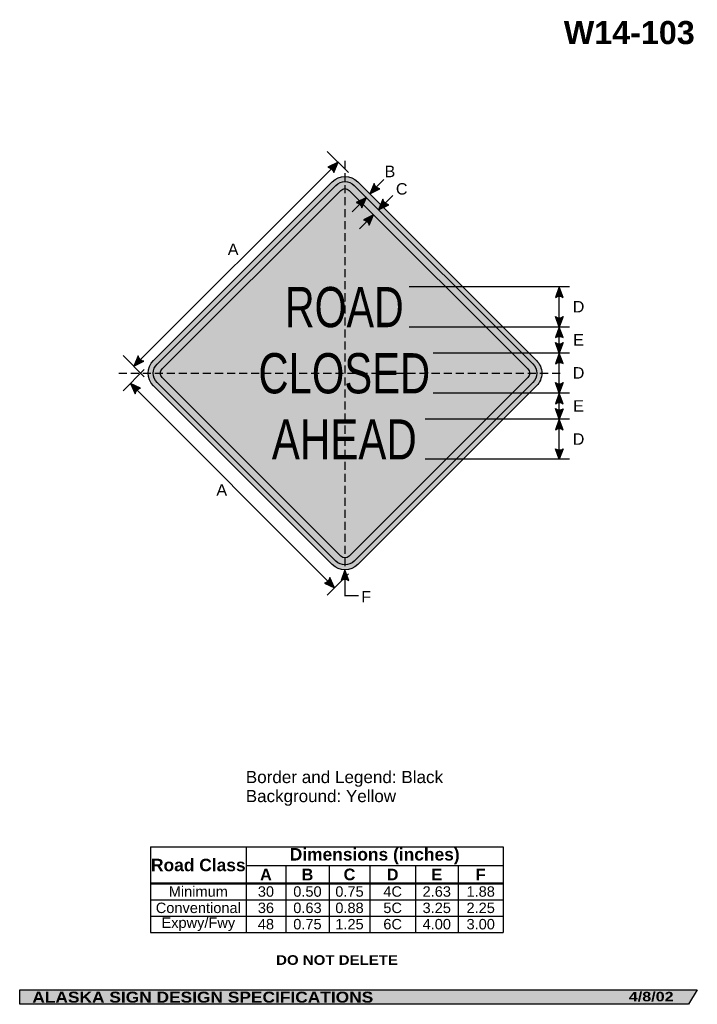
# Model space of a CAD drawing. Header units: feet. Extents: x 7 to 92, y 0 to 123.
import ezdxf
from ezdxf.enums import TextEntityAlignment as Align

# ---------------------------------------------------------------- set-up
doc = ezdxf.new("R2010")
doc.units = ezdxf.units.FT
doc.header["$MEASUREMENT"] = 0
doc.linetypes.add('DASHED2', pattern=[0.375, 0.25, -0.125])
doc.layers.add('Sign', color=7, linetype='Continuous')
doc.styles.add('ARIAL', font='arial.ttf')
doc.styles.add('ARIAL B', font='arialbd.ttf')
doc.styles.add('ARIAL BLACK B', font='ariblk.ttf')
doc.styles.add('ARIAL BLACK BI', font='ariblk.ttf')
doc.styles.add('FHWA SERIES C2000EX', font='txt')

# ---------------------------------------------------------------- blocks, each defined once
blk = doc.blocks.new('*T2')
at = {"color": 0, "linetype": 'ByBlock', "lineweight": -2, "transparency": 16777216}
for p, q in [((0, 0), (43.96297560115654, 0)), ((0, 0), (0, -10.683075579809)), ((11.9071627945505, 0), (11.9071627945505, -4.553775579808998)), ((43.96297560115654, 0), (43.96297560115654, -10.683075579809)), ((11.9071627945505, -2.3558341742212), (43.96297560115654, -2.3558341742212)), ((16.85422311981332, -2.3558341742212), (16.85422311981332, -4.553775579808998)), ((22.25542744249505, -2.3558341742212), (22.25542744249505, -4.553775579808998)), ((27.33004850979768, -2.3558341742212), (27.33004850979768, -4.553775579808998)), ((33.01336038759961, -2.3558341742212), (33.01336038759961, -4.553775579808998)), ((38.32618790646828, -2.3558341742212), (38.32618790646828, -4.553775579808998)), ((0, -4.553775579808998), (43.96297560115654, -4.553775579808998)), ((0, -4.598775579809), (43.96297560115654, -4.598775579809)), ((11.9071627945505, -4.598775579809), (11.9071627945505, -10.683075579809)), ((16.85422311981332, -4.598775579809), (16.85422311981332, -10.683075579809)), ((22.25542744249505, -4.598775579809), (22.25542744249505, -10.683075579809)), ((27.33004850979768, -4.598775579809), (27.33004850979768, -10.683075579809)), ((33.01336038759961, -4.598775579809), (33.01336038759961, -10.683075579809)), ((38.32618790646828, -4.598775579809), (38.32618790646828, -10.683075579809)), ((0, -6.611875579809), (43.96297560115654, -6.611875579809)), ((0, -8.647475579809), (43.96297560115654, -8.647475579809)), ((0, -10.683075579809), (43.96297560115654, -10.683075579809))]:
    blk.add_line(p, q, dxfattribs=at)
at = {"color": 18, "transparency": 16777216, "attachment_point": 5}
for s, insert, char_height, width, style in [('Road Class', (5.953581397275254, -2.288137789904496), 1.55, 11.7871627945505, 'ARIAL B'), ('Dimensions (inches)', (27.93506919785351, -1.1779170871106), 1.55, 31.93581280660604, 'ARIAL B'), ('A', (14.38069295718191, -3.466054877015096), 1.45, 4.827060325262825, 'ARIAL B'), ('B', (19.55482528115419, -3.466054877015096), 1.45, 5.281204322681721, 'ARIAL B'), ('C', (24.79273797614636, -3.466054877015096), 1.45, 4.954621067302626, 'ARIAL B'), ('D', (30.17170444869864, -3.466054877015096), 1.45, 5.563311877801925, 'ARIAL B'), ('E', (35.66977414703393, -3.466054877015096), 1.45, 5.19282751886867, 'ARIAL B'), ('F', (41.14458175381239, -3.466054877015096), 1.45, 5.516787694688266, 'ARIAL B'), ('Minimum', (5.953581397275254, -5.594075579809), 1.3, 11.7871627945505, 'ARIAL'), ('30', (14.38069295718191, -5.594075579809), 1.3, 4.827060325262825, 'ARIAL'), ('0.50', (19.55482528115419, -5.594075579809), 1.3, 5.281204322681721, 'ARIAL'), ('0.75', (24.79273797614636, -5.594075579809), 1.3, 4.954621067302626, 'ARIAL'), ('4C', (30.17170444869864, -5.594075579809), 1.3, 5.563311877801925, 'ARIAL'), ('2.63', (35.66977414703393, -5.594075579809), 1.3, 5.19282751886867, 'ARIAL'), ('1.88', (41.14458175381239, -5.594075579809), 1.3, 5.516787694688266, 'ARIAL'), ('Conventional', (5.953581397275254, -7.629675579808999), 1.3, 11.7871627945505, 'ARIAL'), ('36', (14.38069295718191, -7.629675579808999), 1.3, 4.827060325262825, 'ARIAL'), ('0.63', (19.55482528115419, -7.629675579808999), 1.3, 5.281204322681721, 'ARIAL'), ('0.88', (24.79273797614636, -7.629675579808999), 1.3, 4.954621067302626, 'ARIAL'), ('5C', (30.17170444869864, -7.629675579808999), 1.3, 5.563311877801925, 'ARIAL'), ('3.25', (35.66977414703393, -7.629675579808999), 1.3, 5.19282751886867, 'ARIAL'), ('2.25', (41.14458175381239, -7.629675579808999), 1.3, 5.516787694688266, 'ARIAL'), ('Expwy/Fwy', (5.953581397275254, -9.665275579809), 1.3, 11.7871627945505, 'ARIAL'), ('48', (14.38069295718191, -9.665275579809), 1.3, 4.827060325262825, 'ARIAL'), ('0.75', (19.55482528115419, -9.665275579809), 1.3, 5.281204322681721, 'ARIAL'), ('1.25', (24.79273797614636, -9.665275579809), 1.3, 4.954621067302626, 'ARIAL'), ('6C', (30.17170444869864, -9.665275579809), 1.3, 5.563311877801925, 'ARIAL'), ('4.00', (35.66977414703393, -9.665275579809), 1.3, 5.19282751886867, 'ARIAL'), ('3.00', (41.14458175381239, -9.665275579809), 1.3, 5.516787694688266, 'ARIAL')]:
    blk.add_mtext(s, dxfattribs=dict(at, insert=insert, char_height=char_height, width=width, style=style))

msp = doc.modelspace()

# ---------------------------------------------------------------- hatches: boundary and pattern name
h = msp.add_hatch(color=256)
h.dxf.hatch_style = 1
edge = h.paths.add_edge_path()
edge.add_line((46.53374689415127, 104.0324428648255), (47.07700163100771, 105.3262069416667))
edge.add_line((47.07700163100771, 105.3262069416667), (45.80984018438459, 104.702357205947))
edge.add_arc((45.67876516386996, 103.8346355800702), 0.8775656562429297, 13.026667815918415, 81.4100407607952, ccw=False)
at = {"true_color": 0xffff00}
h = msp.add_hatch(color=2, dxfattribs=at)
h.dxf.hatch_style = 1
h.paths.add_polyline_path([(24.07025130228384, 80.61061525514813, 0.4143489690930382), (24.07249527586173, 77.42639109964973), (46.34411490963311, 55.15477113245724, 0.4147360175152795), (49.53044221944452, 55.15912288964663), (71.7999590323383, 77.42863473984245, 0.4145503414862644), (71.79661724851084, 80.61395703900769), (49.52609542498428, 102.8844788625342, 0.4140749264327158), (46.3433615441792, 102.883725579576)])
h.paths.add_polyline_path([(24.51748139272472, 77.87221128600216), (46.78930687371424, 55.60038537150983, 0.4148540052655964), (49.08449517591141, 55.60398214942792), (71.35434468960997, 77.87382660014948, 0.4146352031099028), (71.35160537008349, 80.16816261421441), (49.08090315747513, 102.4388649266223, 0.4140749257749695), (46.7887646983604, 102.4383224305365), (24.51619954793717, 80.16575739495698, 0.4145409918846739)], flags=16)
h.paths.add_polyline_path([(47.41078501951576, 101.8163021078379), (25.13821987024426, 79.54373707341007, 0.4146977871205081), (25.1390869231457, 78.49464639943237), (47.41078365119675, 56.22294898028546, 0.4153661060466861), (48.46148778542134, 56.22501540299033), (70.7320294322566, 78.495551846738, 0.4149035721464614), (70.73029513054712, 79.5454322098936), (48.45942559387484, 101.8163021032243, 0.4142135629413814)], flags=0)
h = msp.add_hatch(color=256)
h.dxf.hatch_style = 1
h.paths.add_polyline_path([(24.51619955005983, 80.16575739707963, 0.4145409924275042), (24.51748139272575, 77.87221128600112), (46.78930687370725, 55.6003853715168, 0.4148540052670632), (49.08449517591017, 55.60398214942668), (71.35434468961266, 77.87382660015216, 0.4146352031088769), (71.35160537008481, 80.16816261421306), (49.08090315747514, 102.4388649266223, 0.4140749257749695), (46.7887646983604, 102.4383224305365)])
h.paths.add_polyline_path([(47.41078501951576, 101.8163021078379), (25.13821987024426, 79.54373707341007, 0.4146977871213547), (25.13908692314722, 78.49464639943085), (47.41078365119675, 56.22294898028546, 0.4153661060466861), (48.46148778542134, 56.22501540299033), (70.7320294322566, 78.495551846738, 0.4149035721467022), (70.7302951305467, 79.54543220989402), (48.45942559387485, 101.8163021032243, 0.4142135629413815)], flags=16)
h = msp.add_hatch(color=2, dxfattribs=at)
h.dxf.hatch_style = 1
h.paths.add_polyline_path([(25.13821987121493, 79.54373707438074, 0.414697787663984), (25.13908692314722, 78.49464639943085), (47.41078365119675, 56.22294898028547, 0.4153661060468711), (48.46148778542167, 56.22501540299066), (70.73202943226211, 78.4955518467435, 0.414903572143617), (70.7302951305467, 79.54543220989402), (48.45942559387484, 101.8163021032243, 0.4142135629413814), (47.41078501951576, 101.8163021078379)])
h = msp.add_hatch(color=256)
h.dxf.hatch_style = 1
edge = h.paths.add_edge_path()
edge.add_line((51.57378433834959, 102.6738087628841), (51.03052960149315, 101.3800446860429))
edge.add_line((51.03052960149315, 101.3800446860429), (52.29769104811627, 102.0038944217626))
edge.add_arc((52.42876606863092, 102.8716160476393), 0.8775656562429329, 193.0266678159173, 261.4100407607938, ccw=False)
h = msp.add_hatch(color=256)
h.dxf.hatch_style = 1
edge = h.paths.add_edge_path()
edge.add_line((50.05454946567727, 99.62777527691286), (50.59780420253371, 100.921539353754))
edge.add_line((50.59780420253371, 100.921539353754), (49.3306427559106, 100.2976896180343))
edge.add_arc((49.19956773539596, 99.42996799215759), 0.8775656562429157, 13.026667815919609, 81.41004076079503, ccw=False)
h = msp.add_hatch(color=256)
h.dxf.hatch_style = 1
edge = h.paths.add_edge_path()
edge.add_line((52.65931294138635, 100.6970494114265), (52.11605820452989, 99.40328533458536))
edge.add_line((52.11605820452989, 99.40328533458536), (53.38321965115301, 100.027135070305))
edge.add_arc((53.51429467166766, 100.8948566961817), 0.8775656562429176, 193.0266678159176, 261.41004076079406, ccw=False)
h = msp.add_hatch(color=256)
h.dxf.hatch_style = 1
edge = h.paths.add_edge_path()
edge.add_line((50.96605429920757, 97.47515073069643), (51.50930903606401, 98.7689148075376))
edge.add_line((51.50930903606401, 98.7689148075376), (50.24214758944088, 98.14506507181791))
edge.add_arc((50.11107256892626, 97.27734344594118), 0.8775656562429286, 13.026667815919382, 81.4100407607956, ccw=False)
h = msp.add_hatch(color=256)
h.dxf.hatch_style = 1
edge = h.paths.add_edge_path()
edge.add_line((75.14067066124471, 88.46216328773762), (74.64583330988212, 89.77520829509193))
edge.add_line((74.64583330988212, 89.77520829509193), (74.15441376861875, 88.45105065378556))
edge.add_arc((74.65572063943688, 87.73076397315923), 0.8775656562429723, 56.453865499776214, 124.83723844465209, ccw=False)
h = msp.add_hatch(color=256)
h.dxf.hatch_style = 1
edge = h.paths.add_edge_path()
edge.add_line((75.14067066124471, 86.08825332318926), (74.64583330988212, 84.77520831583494))
edge.add_line((74.64583330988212, 84.77520831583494), (74.15441376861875, 86.09936595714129))
edge.add_arc((74.65572063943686, 86.81965263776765), 0.8775656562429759, 235.1627615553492, 303.5461345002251)
h = msp.add_hatch(color=256)
h.dxf.hatch_style = 1
edge = h.paths.add_edge_path()
edge.add_line((75.14067066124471, 83.46216330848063), (74.64583330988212, 84.77520831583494))
edge.add_line((74.64583330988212, 84.77520831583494), (74.15441376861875, 83.45105067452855))
edge.add_arc((74.65572063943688, 82.73076399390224), 0.8775656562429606, 56.4538654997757, 124.8372384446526, ccw=False)
h = msp.add_hatch(color=256)
h.dxf.hatch_style = 1
edge = h.paths.add_edge_path()
edge.add_line((75.14067066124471, 82.8382533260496), (74.64583330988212, 81.52520831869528))
edge.add_line((74.64583330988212, 81.52520831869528), (74.15441376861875, 82.84936596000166))
edge.add_arc((74.65572063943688, 83.56965264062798), 0.8775656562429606, 235.1627615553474, 303.5461345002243)
h = msp.add_hatch(color=256)
h.dxf.hatch_style = 1
edge = h.paths.add_edge_path()
edge.add_line((22.16441224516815, 81.17149261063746), (21.6211575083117, 79.8777285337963))
edge.add_line((21.6211575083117, 79.8777285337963), (22.88831895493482, 80.50157826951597))
edge.add_arc((23.01939397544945, 81.3692998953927), 0.8775656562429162, 193.0266678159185, 261.4100407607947, ccw=False)
h = msp.add_hatch(color=256)
h.dxf.hatch_style = 1
edge = h.paths.add_edge_path()
edge.add_line((75.14067066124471, 80.21216331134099), (74.64583330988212, 81.52520831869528))
edge.add_line((74.64583330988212, 81.52520831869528), (74.15441376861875, 80.20105067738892))
edge.add_arc((74.65572063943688, 79.4807639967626), 0.8775656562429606, 56.4538654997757, 124.8372384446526, ccw=False)
h = msp.add_hatch(color=256)
h.dxf.hatch_style = 1
edge = h.paths.add_edge_path()
edge.add_line((22.46863905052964, 77.15205808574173), (21.190273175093, 77.73061826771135))
edge.add_line((21.190273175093, 77.73061826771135), (21.77910793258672, 76.44681133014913))
edge.add_arc((22.64290501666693, 76.29196922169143), 0.8775656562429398, 101.45386549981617, 169.8372384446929, ccw=False)
h = msp.add_hatch(color=256)
h.dxf.hatch_style = 1
edge = h.paths.add_edge_path()
edge.add_line((75.14067066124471, 77.83908667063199), (74.64583330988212, 76.52604166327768))
edge.add_line((74.64583330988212, 76.52604166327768), (74.15441376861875, 77.85019930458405))
edge.add_arc((74.65572063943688, 78.57048598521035), 0.8775656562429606, 235.1627615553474, 303.5461345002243)
h = msp.add_hatch(color=256)
h.dxf.hatch_style = 1
edge = h.paths.add_edge_path()
edge.add_line((75.14067066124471, 75.21299665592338), (74.64583330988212, 76.52604166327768))
edge.add_line((74.64583330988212, 76.52604166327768), (74.15441376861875, 75.20188402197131))
edge.add_arc((74.65572063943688, 74.481597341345), 0.8775656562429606, 56.4538654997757, 124.8372384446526, ccw=False)
h = msp.add_hatch(color=256)
h.dxf.hatch_style = 1
edge = h.paths.add_edge_path()
edge.add_line((75.14067066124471, 74.5882533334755), (74.64583330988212, 73.27520832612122))
edge.add_line((74.64583330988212, 73.27520832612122), (74.15441376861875, 74.5993659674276))
edge.add_arc((74.65572063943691, 75.31965264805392), 0.8775656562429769, 235.1627615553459, 303.5461345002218)
h = msp.add_hatch(color=256)
h.dxf.hatch_style = 1
edge = h.paths.add_edge_path()
edge.add_line((75.14067066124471, 71.96216331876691), (74.64583330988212, 73.27520832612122))
edge.add_line((74.64583330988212, 73.27520832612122), (74.15441376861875, 71.95105068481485))
edge.add_arc((74.65572063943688, 71.23076400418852), 0.8775656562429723, 56.453865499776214, 124.83723844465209, ccw=False)
h = msp.add_hatch(color=256)
h.dxf.hatch_style = 1
edge = h.paths.add_edge_path()
edge.add_line((75.14067066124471, 69.59346167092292), (74.64583330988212, 68.28041666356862))
edge.add_line((74.64583330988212, 68.28041666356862), (74.15441376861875, 69.60457430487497))
edge.add_arc((74.65572063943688, 70.3248609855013), 0.8775656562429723, 235.1627615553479, 303.5461345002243)
h = msp.add_hatch(color=256)
h.dxf.hatch_style = 1
edge = h.paths.add_edge_path()
edge.add_line((48.42994251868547, 53.18315755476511), (47.9351051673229, 54.4962025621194))
edge.add_line((47.9351051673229, 54.4962025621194), (47.44368562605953, 53.17204492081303))
edge.add_arc((47.94499249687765, 52.45175824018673), 0.8775656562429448, 56.453865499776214, 124.8372384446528, ccw=False)
h = msp.add_hatch(color=256)
h.dxf.hatch_style = 1
edge = h.paths.add_edge_path()
edge.add_line((45.36775142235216, 52.85333432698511), (46.64611729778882, 52.2747741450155))
edge.add_line((46.64611729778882, 52.2747741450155), (46.0572825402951, 53.55858108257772))
edge.add_arc((45.19348545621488, 53.71342319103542), 0.8775656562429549, 281.4538654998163, 349.8372384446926, ccw=False)
at = {"layer": 'Sign', "true_color": 0xffffff}
msp.add_hatch(color=7, dxfattribs=at).paths.add_polyline_path([(49.76446051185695, 100.5112670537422), (50.59780420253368, 100.921539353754), (50.23003427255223, 100.0456932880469)])
at = {"layer": 'Sign', "true_color": 0x000000}
msp.add_hatch(color=18, dxfattribs=at).paths.add_polyline_path([(7.399373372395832, 2.133735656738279), (91.84195454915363, 2.133735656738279), (90.75006357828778, 0.3343149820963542), (7.402168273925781, 0.3343149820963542)], flags=0)

# ---------------------------------------------------------------- linework, layer by layer
for p, q in [((23.70435983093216, 19.98170421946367), (67.6673354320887, 19.98170421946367)), ((23.70435983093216, 15.46233126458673), (67.66733543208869, 15.46233126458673)), ((23.70435983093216, 15.3439597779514), (67.66733543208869, 15.3439597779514))]:
    msp.add_line(p, q)
for points in [[(46.53374689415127, 104.0324428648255), (47.07700163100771, 105.3262069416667), (45.80984018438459, 104.702357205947, -0.307560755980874), (46.53374689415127, 104.0324428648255, -4.141293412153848)], [(51.57378433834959, 102.6738087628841), (51.03052960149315, 101.3800446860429), (52.29769104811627, 102.0038944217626, -0.307560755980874), (51.57378433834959, 102.6738087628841, -4.141293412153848)], [(50.05454946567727, 99.62777527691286), (50.59780420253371, 100.921539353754), (49.3306427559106, 100.2976896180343, -0.307560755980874), (50.05454946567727, 99.62777527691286, -4.141293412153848)], [(52.65931294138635, 100.6970494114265), (52.11605820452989, 99.40328533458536), (53.38321965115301, 100.027135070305, -0.307560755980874), (52.65931294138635, 100.6970494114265, -4.141293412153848)], [(50.96605429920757, 97.47515073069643), (51.50930903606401, 98.7689148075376), (50.24214758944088, 98.14506507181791, -0.307560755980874), (50.96605429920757, 97.47515073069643, -4.141293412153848)], [(75.14067066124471, 88.46216328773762), (74.64583330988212, 89.77520829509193), (74.15441376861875, 88.45105065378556, -0.307560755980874), (75.14067066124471, 88.46216328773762, -4.141293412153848)], [(75.14067066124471, 86.08825332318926), (74.64583330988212, 84.77520831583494), (74.15441376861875, 86.09936595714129, 0.307560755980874), (75.14067066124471, 86.08825332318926, 4.141293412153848)], [(75.14067066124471, 83.46216330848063), (74.64583330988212, 84.77520831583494), (74.15441376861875, 83.45105067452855, -0.307560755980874), (75.14067066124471, 83.46216330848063, -4.141293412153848)], [(75.14067066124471, 82.8382533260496), (74.64583330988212, 81.52520831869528), (74.15441376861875, 82.84936596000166, 0.307560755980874), (75.14067066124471, 82.8382533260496, 4.141293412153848)], [(22.16441224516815, 81.17149261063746), (21.6211575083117, 79.8777285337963), (22.88831895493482, 80.50157826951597, -0.307560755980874), (22.16441224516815, 81.17149261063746, -4.141293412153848)], [(75.14067066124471, 80.21216331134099), (74.64583330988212, 81.52520831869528), (74.15441376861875, 80.20105067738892, -0.307560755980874), (75.14067066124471, 80.21216331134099, -4.141293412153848)], [(22.46863905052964, 77.15205808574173), (21.190273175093, 77.73061826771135), (21.77910793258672, 76.44681133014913, -0.307560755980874), (22.46863905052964, 77.15205808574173, -4.141293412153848)], [(75.14067066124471, 77.83908667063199), (74.64583330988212, 76.52604166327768), (74.15441376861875, 77.85019930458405, 0.307560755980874), (75.14067066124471, 77.83908667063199, 4.141293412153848)], [(75.14067066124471, 75.21299665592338), (74.64583330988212, 76.52604166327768), (74.15441376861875, 75.20188402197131, -0.307560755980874), (75.14067066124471, 75.21299665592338, -4.141293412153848)], [(75.14067066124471, 74.5882533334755), (74.64583330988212, 73.27520832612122), (74.15441376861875, 74.5993659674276, 0.307560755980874), (75.14067066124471, 74.5882533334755, 4.141293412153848)], [(75.14067066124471, 71.96216331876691), (74.64583330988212, 73.27520832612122), (74.15441376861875, 71.95105068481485, -0.307560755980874), (75.14067066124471, 71.96216331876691, -4.141293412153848)], [(75.14067066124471, 69.59346167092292), (74.64583330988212, 68.28041666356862), (74.15441376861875, 69.60457430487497, 0.307560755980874), (75.14067066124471, 69.59346167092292, 4.141293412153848)], [(48.42994251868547, 53.18315755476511), (47.9351051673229, 54.4962025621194), (47.44368562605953, 53.17204492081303, -0.307560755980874), (48.42994251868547, 53.18315755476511, -4.141293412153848)], [(45.36775142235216, 52.85333432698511), (46.64611729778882, 52.2747741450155), (46.0572825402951, 53.55858108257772, -0.307560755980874), (45.36775142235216, 52.85333432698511, -4.141293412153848)]]:
    msp.add_lwpolyline(points, format="xyb")
for points in [[(46.3437239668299, 102.8840879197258, -0.4140082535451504), (49.52609542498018, 102.8844788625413), (71.79661724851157, 80.6139570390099, -0.4145503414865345), (71.79995903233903, 77.42863473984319), (49.52325519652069, 55.1519358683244, -0.4134136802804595), (46.34411490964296, 55.15477113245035), (24.06951595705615, 77.42937041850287, -0.4138008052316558), (24.0702513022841, 80.61061525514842)], [(46.78907226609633, 102.4386299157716, -0.4139963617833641), (49.08090315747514, 102.4388649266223), (71.35160537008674, 80.16816261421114, -0.4146352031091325), (71.35434468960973, 77.87382660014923), (49.07839603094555, 55.59788300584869, -0.4132958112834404), (46.78930687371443, 55.60038537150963), (24.514919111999, 77.87477356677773, -0.4138008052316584), (24.51586533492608, 80.16542308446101)], [(47.41099304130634, 101.816510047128, -0.4139587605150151), (48.45917734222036, 101.8165502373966), (70.73029513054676, 79.54543220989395, -0.4149035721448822), (70.73202943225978, 78.49555184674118), (48.45736291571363, 56.22089053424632, -0.4129231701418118), (47.41103226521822, 56.22270048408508), (25.13735423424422, 78.49637908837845, -0.4136441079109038), (25.13806703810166, 79.54358419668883)]]:
    msp.add_lwpolyline(points, format="xyb", close=True)
at = {"layer": 'Sign', "color": 18, "lineweight": -3, "true_color": 0x000000}
for p, q in [((48.38257119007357, 104.0280030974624), (45.73092076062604, 106.67965352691)), ((21.62852322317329, 79.8777285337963), (47.08436734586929, 105.3335726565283)), ((52.79829655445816, 103.1478116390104), (51.03052960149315, 101.3800446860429)), ((48.8300372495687, 99.15377240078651), (50.5978042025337, 100.921539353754)), ((53.8838251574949, 101.1710522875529), (52.11605820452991, 99.40328533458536)), ((49.74154208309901, 97.0011478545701), (51.509309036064, 98.7689148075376)), ((75.93227863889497, 89.7739062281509), (55.93227863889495, 89.7739062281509)), ((74.64583330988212, 68.27000000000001), (74.64583330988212, 89.77520829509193)), ((75.93227863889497, 84.77520831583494), (55.93227863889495, 84.77520831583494)), ((22.92672706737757, 78.57215897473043), (20.27507663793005, 81.22380940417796)), ((75.93227863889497, 81.52520831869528), (58.93227863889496, 81.52520831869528)), ((22.9267270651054, 79.46709101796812), (20.2750766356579, 76.81544058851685)), ((21.19025516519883, 77.7306374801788), (46.64609928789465, 52.27479335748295)), ((75.93227863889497, 76.52604166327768), (58.93227863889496, 76.52604166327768)), ((75.93227863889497, 73.27520832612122), (57.93227863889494, 73.27520832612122)), ((75.93227863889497, 68.28041666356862), (57.93227863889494, 68.28041666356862)), ((47.9351051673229, 54.4962025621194), (47.9349111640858, 51.24877867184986)), ((48.38257118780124, 54.01124689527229), (45.73092075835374, 51.35959646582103)), ((47.87242416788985, 51.30085842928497), (49.61716433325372, 51.30085842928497))]:
    msp.add_line(p, q, dxfattribs=at)
at = {"layer": 'Sign', "color": 18, "linetype": 'DASHED2', "lineweight": -3, "ltscale": 4, "true_color": 0x000000}
for points in [[(47.9351051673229, 105.4779583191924), (47.9351051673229, 54.4962025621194)], [(19.73699451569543, 79.01962499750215), (74.90366118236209, 79.01962499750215)]]:
    msp.add_lwpolyline(points, dxfattribs=at)
at = {"layer": 'Sign', "color": 250, "lineweight": -3, "true_color": 0x1f1a17}
msp.add_lwpolyline([(7.399373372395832, 2.133735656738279), (91.84195454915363, 2.133735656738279), (90.75006357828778, 0.3343149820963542), (7.402168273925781, 0.3343149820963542)], close=True, dxfattribs=at)

# ---------------------------------------------------------------- block references
msp.add_blockref('*T2', (23.70435983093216, 19.98170421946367))

# ---------------------------------------------------------------- texts
at = {"layer": 'Sign', "color": 18, "true_color": 0x000000}
for s, height, style, p, p2 in [('W14-103', 2.879075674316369, 'ARIAL B', (75.20486928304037, 120.0489387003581), (91.52486850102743, 120.0489387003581)), ('B', 1.438096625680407, 'ARIAL', (52.86765685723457, 103.4553215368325), (54.20765685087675, 103.4553215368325)), ('C', 1.427342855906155, 'ARIAL', (54.28432352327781, 101.2886548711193), (55.72432358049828, 101.2886548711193)), ('A', 1.434945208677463, 'ARIAL', (33.32599019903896, 93.7469882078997), (34.66599019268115, 93.7469882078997)), ('ROAD', 5.009213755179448, 'FHWA SERIES C2000EX', (40.45002183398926, 84.7570416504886), (55.25352200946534, 84.7570416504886)), ('D', 1.427342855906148, 'ARIAL', (76.32599018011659, 86.59520829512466), (77.76599023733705, 86.59520829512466)), ('E', 1.438096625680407, 'ARIAL', (76.36765684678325, 82.47020830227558), (77.70765684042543, 82.47020830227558)), ('CLOSED', 5.015702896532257, 'FHWA SERIES C2000EX', (37.14877183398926, 76.50337499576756), (58.55477165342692, 76.50337499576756)), ('D', 1.427342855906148, 'ARIAL', (76.32599018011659, 78.34520831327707), (77.76599023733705, 78.34520831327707)), ('E', 1.438096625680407, 'ARIAL', (76.36765684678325, 74.21499998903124), (77.70765684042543, 74.21499998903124)), ('AHEAD', 4.994986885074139, 'FHWA SERIES C2000EX', (38.81677183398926, 68.2677916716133), (56.88677184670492, 68.2677916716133)), ('D', 1.427342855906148, 'ARIAL', (76.32599018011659, 70.09000000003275), (77.76599023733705, 70.09000000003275)), ('A', 1.43494520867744, 'ARIAL', (31.9093235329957, 63.74698822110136), (33.24932352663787, 63.74698822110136)), ('F', 1.429672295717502, 'ARIAL', (49.96140686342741, 50.43448822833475), (51.18140689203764, 50.43448822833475)), ('Border and Legend: Black', 1.52219356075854, 'ARIAL', (35.57519529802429, 27.9136592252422), (60.16495512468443, 27.9136592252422)), ('Background: Yellow', 1.516371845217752, 'ARIAL', (35.57519529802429, 25.54152055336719), (54.2981467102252, 25.54152055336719))]:
    msp.add_text(s, height=height, dxfattribs=dict(at, style=style)).set_placement(p, p2, align=Align.ALIGNED)
at = {"layer": 'Sign', "color": 7, "true_color": 0xffffff}
for s, height, style, p, p2 in [('DO NOT DELETE', 1.20768077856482, 'ARIAL BLACK B', (39.35357666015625, 5.248583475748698), (54.53690846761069, 5.248583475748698)), ('ALASKA SIGN DESIGN SPECIFICATIONS', 1.370356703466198, 'ARIAL BLACK BI', (8.970644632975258, 0.5411635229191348), (51.45731099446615, 0.5411635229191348)), ('4/8/02', 1.18380937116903, 'ARIAL BLACK BI', (83.30778503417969, 0.7043380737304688), (88.88444773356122, 0.7043380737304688))]:
    msp.add_text(s, height=height, dxfattribs=dict(at, style=style)).set_placement(p, p2, align=Align.ALIGNED)

doc.saveas('drawing.dxf')
